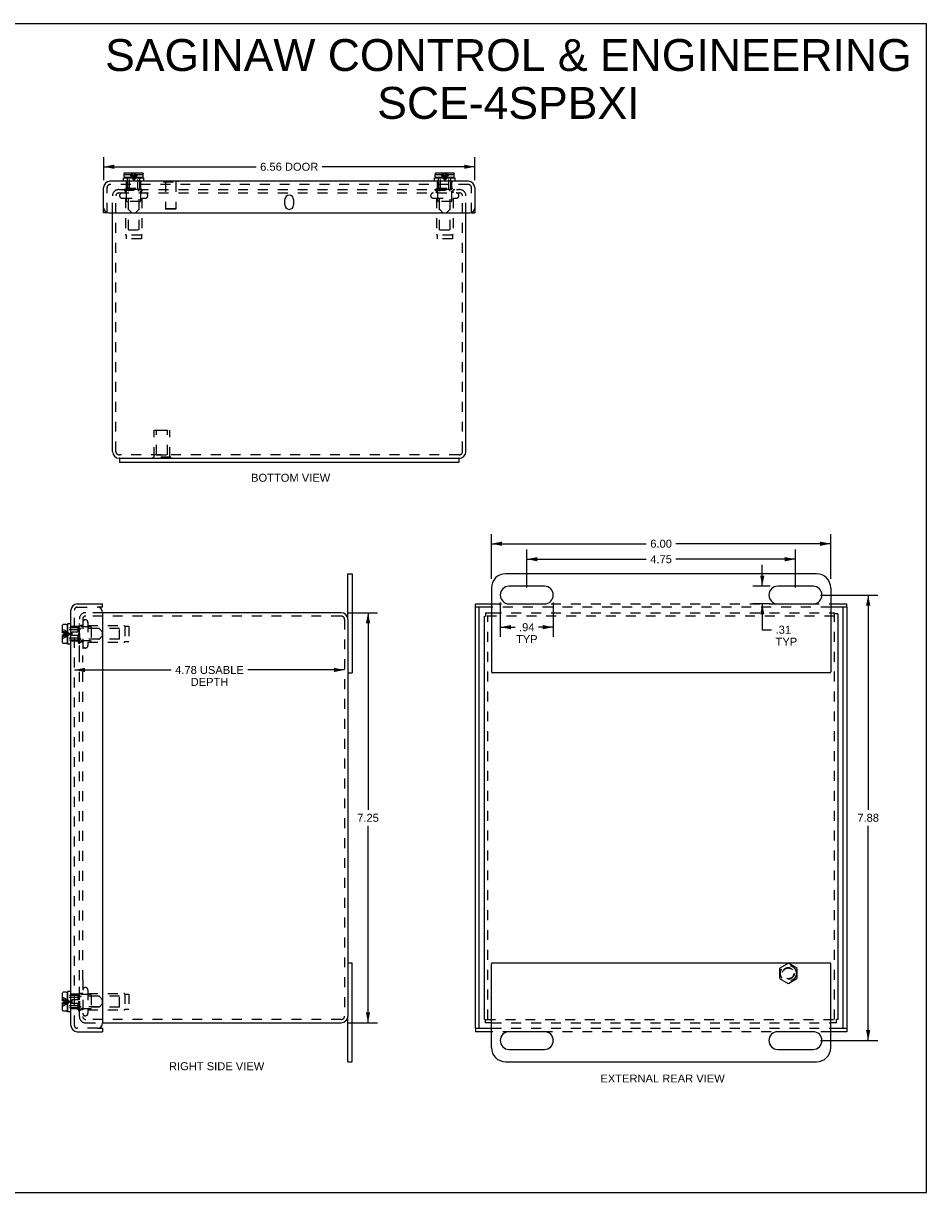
# Model space of a CAD drawing. Header units: inches. Extents: x 0 to 31.9, y 0 to 20.7.
# Tile 3 of 3: x 16 to 31.9, y 0 to 20.7. Entities that reach past the tile are written whole.
import ezdxf

# ---------------------------------------------------------------- set-up
doc = ezdxf.new("R2010")
doc.units = ezdxf.units.IN
doc.header["$LTSCALE"] = 1.75673
doc.header["$MEASUREMENT"] = 0
doc.linetypes.add('HIDDEN', pattern=[0.2, 0.1, -0.1])
doc.layers.get('0').update_dxf_attribs({"linetype": 'CONTINUOUS'})
for name, color, linetype in [('DEFAULT_2', 8, 'HIDDEN'), ('DIMENSIONS', 7, 'CONTINUOUS'), ('DOOR_ASSEMBLY', 7, 'CONTINUOUS')]:
    doc.layers.add(name, color=color, linetype=linetype)
doc.styles.get("Standard").update_dxf_attribs({"font": 'arial.ttf'})
doc.dimstyles.new('DIMSTYLE_2', dxfattribs={"dimtxt": 0.140914, "dimasz": 0.187886, "dimexe": 0.09, "dimexo": 0.07, "dimgap": 0.0375, "dimtad": 0, "dimtih": 1, "dimtoh": 1, "dimzin": 4, "dimdsep": 46, "dimtxsty": 'Standard', "dimblk": '_FILLED', "dimblk1": '_FILLED', "dimblk2": '_FILLED', "dimcen": 0.09, "dimadec": 3, "dimazin": 1, "dimtfac": 1, "dimtdec": 3, "dimtofl": 0, "dimtmove": 0, "dimatfit": 3, "dimldrblk": '_FILLED', "dimfxl": 0, "dimtolj": 1, "dimtzin": 4, "dimarcsym": 0})

# ---------------------------------------------------------------- blocks, each defined once
blk = doc.blocks.new('_FILLED')
at = {"color": 0, "linetype": 'ByBlock'}
blk.add_solid([(0, 0), (-1, 0.2), (-1, -0.2)], dxfattribs=at)
blk = doc.blocks.new('*D3')
at = {"layer": 'DIMENSIONS', "color": 2, "linetype": 'Continuous'}
for p, q in [((17.39, 17.897), (17.39, 18.302)), ((23.952, 17.897), (23.952, 18.302)), ((17.39, 18.133), (20.087, 18.133)), ((23.952, 18.133), (21.255, 18.133))]:
    blk.add_line(p, q, dxfattribs=at)
at = {"layer": 'DIMENSIONS', "color": 2, "linetype": 'Continuous', "xscale": 0.1878855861, "yscale": 0.1878855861, "zscale": 0.1878855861, "rotation": 180}
blk.add_blockref('_FILLED', (17.39, 18.133), dxfattribs=at)
at = {"layer": 'DIMENSIONS', "color": 2, "linetype": 'Continuous', "xscale": 0.1878855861, "yscale": 0.1878855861, "zscale": 0.1878855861}
blk.add_blockref('_FILLED', (23.952, 18.133), dxfattribs=at)
at = {"layer": 'DIMENSIONS', "color": 2, "linetype": 'Continuous', "insert": (20.671, 18.204), "char_height": 0.1409, "width": 1.02726, "attachment_point": 2, "line_spacing_factor": 0.9}
blk.add_mtext('6.56 DOOR', dxfattribs=at)
blk = doc.blocks.new('*D4')
at = {"layer": 'DIMENSIONS', "color": 2, "linetype": 'Continuous'}
for p, q in [((24.246, 10.851), (24.246, 11.639)), ((30.246, 10.851), (30.246, 11.639)), ((24.246, 11.47), (26.984, 11.47)), ((30.246, 11.47), (27.508, 11.47))]:
    blk.add_line(p, q, dxfattribs=at)
at = {"layer": 'DIMENSIONS', "color": 2, "linetype": 'Continuous', "xscale": 0.1878855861, "yscale": 0.1878855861, "zscale": 0.1878855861, "rotation": 180}
blk.add_blockref('_FILLED', (24.246, 11.47), dxfattribs=at)
at = {"layer": 'DIMENSIONS', "color": 2, "linetype": 'Continuous', "xscale": 0.1878855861, "yscale": 0.1878855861, "zscale": 0.1878855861}
blk.add_blockref('_FILLED', (30.246, 11.47), dxfattribs=at)
at = {"layer": 'DIMENSIONS', "color": 2, "linetype": 'Continuous', "insert": (27.246, 11.541), "char_height": 0.1409, "width": 0.38293, "attachment_point": 2, "line_spacing_factor": 0.9}
blk.add_mtext('6.00', dxfattribs=at)
blk = doc.blocks.new('*D5')
at = {"layer": 'DIMENSIONS', "color": 2, "linetype": 'Continuous'}
for p, q in [((24.402, 10.432), (24.402, 9.826)), ((25.34, 10.432), (25.34, 9.826)), ((24.402, 9.995), (24.664, 9.995)), ((25.34, 9.995), (25.078, 9.995))]:
    blk.add_line(p, q, dxfattribs=at)
at = {"layer": 'DIMENSIONS', "color": 2, "linetype": 'Continuous', "xscale": 0.1878855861, "yscale": 0.1878855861, "zscale": 0.1878855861, "rotation": 180}
blk.add_blockref('_FILLED', (24.402, 9.995), dxfattribs=at)
at = {"layer": 'DIMENSIONS', "color": 2, "linetype": 'Continuous', "xscale": 0.1878855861, "yscale": 0.1878855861, "zscale": 0.1878855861}
blk.add_blockref('_FILLED', (25.34, 9.995), dxfattribs=at)
at = {"layer": 'DIMENSIONS', "color": 2, "linetype": 'Continuous', "insert": (24.871, 10.065), "char_height": 0.1409, "width": 0.38188, "attachment_point": 2, "line_spacing_factor": 0.9}
blk.add_mtext('.94\\PTYP', dxfattribs=at)
blk = doc.blocks.new('*D6')
at = {"layer": 'DIMENSIONS', "color": 2, "linetype": 'Continuous'}
for p, q in [((29.035, 10.719), (29.035, 11.095)), ((29.177, 10.719), (28.866, 10.719)), ((29.177, 10.407), (28.866, 10.407)), ((29.035, 10.407), (29.035, 9.949)), ((29.035, 9.949), (29.199, 9.949))]:
    blk.add_line(p, q, dxfattribs=at)
at = {"layer": 'DIMENSIONS', "color": 2, "linetype": 'Continuous', "xscale": 0.1878855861, "yscale": 0.1878855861, "zscale": 0.1878855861}
for p, rotation in [((29.035, 10.719), 270), ((29.035, 10.407), 90)]:
    blk.add_blockref('_FILLED', p, dxfattribs=dict(at, rotation=rotation))
at = {"layer": 'DIMENSIONS', "color": 2, "linetype": 'Continuous', "insert": (29.27, 10.02), "char_height": 0.1409, "width": 0.38188, "attachment_point": 1, "line_spacing_factor": 0.9}
blk.add_mtext('.31\\PTYP', dxfattribs=at)
blk = doc.blocks.new('*D7')
at = {"layer": 'DIMENSIONS', "color": 2, "linetype": 'Continuous'}
for p, q in [((21.721, 10.251), (22.234, 10.251)), ((22.064, 10.251), (22.064, 6.767)), ((22.064, 3.001), (22.064, 6.485)), ((21.721, 3.001), (22.234, 3.001))]:
    blk.add_line(p, q, dxfattribs=at)
at = {"layer": 'DIMENSIONS', "color": 2, "linetype": 'Continuous', "xscale": 0.1878855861, "yscale": 0.1878855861, "zscale": 0.1878855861}
for p, rotation in [((22.064, 10.251), 90), ((22.064, 3.001), 270)]:
    blk.add_blockref('_FILLED', p, dxfattribs=dict(at, rotation=rotation))
at = {"layer": 'DIMENSIONS', "color": 2, "linetype": 'Continuous', "insert": (22.064, 6.696), "char_height": 0.1409, "width": 0.38293, "attachment_point": 2, "line_spacing_factor": 0.9}
blk.add_mtext('7.25', dxfattribs=at)
blk = doc.blocks.new('*D9')
at = {"layer": 'DIMENSIONS', "color": 2, "linetype": 'Continuous'}
for p, q in [((16.872, 9.239), (18.584, 9.239)), ((21.65, 9.239), (19.937, 9.239))]:
    blk.add_line(p, q, dxfattribs=at)
at = {"layer": 'DIMENSIONS', "color": 2, "linetype": 'Continuous', "xscale": 0.1878855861, "yscale": 0.1878855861, "zscale": 0.1878855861, "rotation": 180}
blk.add_blockref('_FILLED', (16.872, 9.239), dxfattribs=at)
at = {"layer": 'DIMENSIONS', "color": 2, "linetype": 'Continuous', "xscale": 0.1878855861, "yscale": 0.1878855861, "zscale": 0.1878855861}
blk.add_blockref('_FILLED', (21.65, 9.239), dxfattribs=at)
at = {"layer": 'DIMENSIONS', "color": 2, "linetype": 'Continuous', "insert": (19.261, 9.309), "char_height": 0.14091, "width": 1.2127, "attachment_point": 2, "line_spacing_factor": 0.9}
blk.add_mtext('4.78 USABLE\\PDEPTH', dxfattribs=at)
blk = doc.blocks.new('*D11')
at = {"layer": 'DIMENSIONS', "color": 2, "linetype": 'Continuous'}
for p, q in [((30.065, 10.563), (31.076, 10.563)), ((30.907, 10.563), (30.907, 6.767)), ((30.907, 2.688), (30.907, 6.485)), ((30.065, 2.688), (31.076, 2.688))]:
    blk.add_line(p, q, dxfattribs=at)
at = {"layer": 'DIMENSIONS', "color": 2, "linetype": 'Continuous', "xscale": 0.1878855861, "yscale": 0.1878855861, "zscale": 0.1878855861}
for p, rotation in [((30.907, 10.563), 90), ((30.907, 2.688), 270)]:
    blk.add_blockref('_FILLED', p, dxfattribs=dict(at, rotation=rotation))
at = {"layer": 'DIMENSIONS', "color": 2, "linetype": 'Continuous', "insert": (30.907, 6.696), "char_height": 0.1409, "width": 0.38293, "attachment_point": 2, "line_spacing_factor": 0.9}
blk.add_mtext('7.88', dxfattribs=at)
blk = doc.blocks.new('*D12')
at = {"layer": 'DIMENSIONS', "color": 2, "linetype": 'Continuous'}
for p, q in [((24.871, 10.695), (24.871, 11.366)), ((24.871, 11.196), (26.984, 11.196)), ((29.621, 11.196), (27.508, 11.196)), ((29.621, 10.695), (29.621, 11.366))]:
    blk.add_line(p, q, dxfattribs=at)
at = {"layer": 'DIMENSIONS', "color": 2, "linetype": 'Continuous', "xscale": 0.1878855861, "yscale": 0.1878855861, "zscale": 0.1878855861, "rotation": 180}
blk.add_blockref('_FILLED', (24.871, 11.196), dxfattribs=at)
at = {"layer": 'DIMENSIONS', "color": 2, "linetype": 'Continuous', "xscale": 0.1878855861, "yscale": 0.1878855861, "zscale": 0.1878855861}
blk.add_blockref('_FILLED', (29.621, 11.196), dxfattribs=at)
at = {"layer": 'DIMENSIONS', "color": 2, "linetype": 'Continuous', "insert": (27.246, 11.267), "char_height": 0.1409, "width": 0.38293, "attachment_point": 2, "line_spacing_factor": 0.9}
blk.add_mtext('4.75', dxfattribs=at)

msp = doc.modelspace()

# ---------------------------------------------------------------- linework, layer by layer
at = {"color": 7, "linetype": 'Continuous'}
for p, q in [((0, 20.6674), (31.9405, 20.6674)), ((31.9405, 0), (31.9405, 20.6674)), ((17.671, 12.9798), (17.671, 12.9048)), ((17.671, 12.9798), (23.671, 12.9798)), ((23.671, 12.9798), (23.671, 12.9048)), ((21.7097, 10.1307), (21.7097, 10.9382)), ((21.7097, 10.9382), (21.7847, 10.9382)), ((24.1209, 10.1907), (24.1429, 10.1907)), ((24.1429, 10.2507), (24.1429, 10.1907)), ((30.3109, 10.2507), (30.3109, 10.2287)), ((30.3709, 10.2287), (30.3109, 10.2287)), ((21.7097, 9.1882), (21.7847, 9.1882)), ((21.7097, 4.0632), (21.7847, 4.0632)), ((21.7097, 2.3132), (21.7097, 3.1207)), ((24.1209, 3.0607), (24.1429, 3.0607)), ((24.1429, 3.0007), (24.1429, 3.0607)), ((30.3709, 3.0607), (30.3489, 3.0607)), ((30.3489, 3.0007), (30.3489, 3.0607)), ((21.7097, 2.3132), (21.7847, 2.3132)), ((0, 0), (31.9405, 0))]:
    msp.add_line(p, q, dxfattribs=at)
at = {"color": 3, "linetype": 'Continuous'}
for p, q in [((17.546, 13.0998), (17.546, 17.3178)), ((23.796, 13.0998), (23.796, 17.3178)), ((17.671, 12.9798), (17.666, 12.9798)), ((23.671, 12.9048), (17.671, 12.9048)), ((23.676, 12.9798), (23.671, 12.9798)), ((21.7847, 10.9382), (21.7847, 9.1882)), ((29.9959, 10.9382), (24.4959, 10.9382)), ((24.2459, 10.6882), (24.2459, 9.2082)), ((25.1834, 10.7195), (24.5584, 10.7195)), ((29.9334, 10.7195), (29.3084, 10.7195)), ((30.2459, 10.6882), (30.2459, 9.2082)), ((24.5584, 10.407), (25.1834, 10.407)), ((29.3084, 10.407), (29.9334, 10.407)), ((21.5897, 10.2507), (17.3717, 10.2507)), ((21.7097, 10.1307), (21.7097, 3.1207)), ((24.1209, 3.0607), (24.1209, 10.1907)), ((24.1429, 10.2507), (24.2459, 10.2507)), ((30.2459, 10.2507), (30.3109, 10.2507)), ((30.3709, 10.2287), (30.3709, 3.0607)), ((30.2259, 9.1882), (24.2659, 9.1882)), ((21.7847, 2.3132), (21.7847, 4.0632)), ((24.2459, 2.5632), (24.2459, 4.0432)), ((24.2659, 4.0632), (30.2259, 4.0632)), ((30.2459, 2.5632), (30.2459, 4.0432)), ((17.3717, 3.0007), (21.5897, 3.0007)), ((24.2459, 3.0007), (24.1429, 3.0007)), ((30.3489, 3.0007), (30.2459, 3.0007)), ((25.1834, 2.8445), (24.5584, 2.8445)), ((29.9334, 2.8445), (29.3084, 2.8445)), ((24.5584, 2.532), (25.1834, 2.532)), ((29.3084, 2.532), (29.9334, 2.532)), ((24.4959, 2.3132), (29.9959, 2.3132))]:
    msp.add_line(p, q, dxfattribs=at)
for centre, radius, start, end in [((17.666, 13.0998), 0.12, 180, 270), ((23.676, 13.0998), 0.12, 270, 360), ((24.4959, 10.6882), 0.25, 90, 180), ((29.9959, 10.6882), 0.25, 0, 90), ((24.5584, 10.5632), 0.1562, 90, 270), ((25.1834, 10.5632), 0.1562, 270, 90), ((29.3084, 10.5632), 0.1562, 90, 270), ((29.9334, 10.5632), 0.1562, 270, 90), ((21.5897, 10.1307), 0.12, 0, 90), ((24.2659, 9.2082), 0.02, 180, 270), ((30.2259, 9.2082), 0.02, 270, 360), ((24.2659, 4.0432), 0.02, 90, 180), ((30.2259, 4.0432), 0.02, 0, 90), ((21.5897, 3.1207), 0.12, 270, 360), ((24.5584, 2.6882), 0.1562, 90, 270), ((25.1834, 2.6882), 0.1562, 270, 90), ((29.3084, 2.6882), 0.1562, 90, 270), ((29.9334, 2.6882), 0.1562, 270, 90), ((24.4959, 2.5632), 0.25, 180, 270), ((29.9959, 2.5632), 0.25, 270, 360)]:
    msp.add_arc(centre, radius, start, end, dxfattribs=at)
at = {"layer": 'DEFAULT_2', "color": 8, "linetype": 'HIDDEN'}
for p, q in [((17.546, 17.3178), (17.546, 17.6148)), ((17.606, 13.0998), (17.606, 17.6148)), ((17.658, 17.7298), (23.684, 17.7298)), ((17.658, 17.6698), (23.684, 17.6698)), ((17.7172, 17.5773), (18.1247, 17.5773)), ((17.751, 17.7218), (17.751, 17.7398)), ((17.751, 17.7398), (18.091, 17.7398)), ((17.751, 17.7218), (18.091, 17.7218)), ((17.775, 17.6698), (17.775, 17.7118)), ((17.775, 17.5773), (17.775, 16.9442)), ((17.796, 17.5298), (17.796, 17.7398)), ((18.046, 17.5298), (18.046, 17.7398)), ((18.067, 17.6698), (18.067, 17.7118)), ((18.067, 17.5773), (18.067, 16.9442)), ((18.091, 17.7218), (18.091, 17.7398)), ((23.2172, 17.5773), (23.6247, 17.5773)), ((23.251, 17.7398), (23.591, 17.7398)), ((23.251, 17.7218), (23.251, 17.7398)), ((23.251, 17.7218), (23.591, 17.7218)), ((23.275, 17.6698), (23.275, 17.7118)), ((23.275, 17.5773), (23.275, 16.9442)), ((23.296, 17.5298), (23.296, 17.7398)), ((23.546, 17.5298), (23.546, 17.7398)), ((23.567, 17.6698), (23.567, 17.7118)), ((23.567, 17.5773), (23.567, 16.9442)), ((23.591, 17.7218), (23.591, 17.7398)), ((23.736, 13.0998), (23.736, 17.6148)), ((23.796, 17.3178), (23.796, 17.6148)), ((18.036, 17.5198), (17.806, 17.5198)), ((17.826, 17.0198), (17.826, 17.5198)), ((18.016, 17.0198), (18.016, 17.5198)), ((23.536, 17.5198), (23.306, 17.5198)), ((23.326, 17.0198), (23.326, 17.5198)), ((23.516, 17.0198), (23.516, 17.5198)), ((17.826, 17.0198), (18.016, 17.0198)), ((23.326, 17.0198), (23.516, 17.0198)), ((17.786, 16.9263), (17.786, 16.8573)), ((18.056, 16.9263), (17.786, 16.9263)), ((18.056, 16.8573), (17.786, 16.8573)), ((18.056, 16.9263), (18.056, 16.8573)), ((23.556, 16.9263), (23.286, 16.9263)), ((23.286, 16.9263), (23.286, 16.8573)), ((23.556, 16.8573), (23.286, 16.8573)), ((23.556, 16.9263), (23.556, 16.8573)), ((18.281, 13.0004), (18.281, 13.4794)), ((18.281, 13.4794), (18.561, 13.4794)), ((18.326, 13.4694), (18.316, 13.4794)), ((18.326, 13.0419), (18.326, 13.4694)), ((18.516, 13.4694), (18.326, 13.4694)), ((18.516, 13.4694), (18.526, 13.4794)), ((18.516, 13.0419), (18.516, 13.4694)), ((18.561, 13.0004), (18.561, 13.4794)), ((23.676, 13.0398), (17.666, 13.0398)), ((18.326, 13.0419), (18.516, 13.0419)), ((18.577, 13.0004), (18.265, 13.0004)), ((18.265, 12.9794), (18.265, 13.0004)), ((18.577, 12.9794), (18.265, 12.9794)), ((18.421, 12.9794), (18.421, 13.0004)), ((18.577, 12.9794), (18.577, 13.0004)), ((16.9597, 9.4946), (16.9597, 10.1387)), ((17.0197, 10.1387), (17.0197, 9.4946)), ((17.3717, 10.2507), (17.0717, 10.2507)), ((17.0747, 10.1907), (17.0717, 10.1907)), ((21.5897, 10.1907), (17.0747, 10.1907)), ((21.6497, 10.1307), (21.6497, 3.1207)), ((30.3109, 10.1907), (24.1429, 10.1907)), ((24.1809, 3.0607), (24.1809, 10.1907)), ((24.2459, 10.2507), (30.2459, 10.2507)), ((30.3109, 3.0607), (30.3109, 10.2287)), ((16.9497, 9.7057), (16.9497, 10.0457)), ((16.9677, 10.0457), (16.9497, 10.0457)), ((17.1597, 10.0007), (16.9497, 10.0007)), ((16.9677, 9.7057), (16.9677, 10.0457)), ((17.0197, 10.0217), (16.9777, 10.0217)), ((17.1122, 10.0795), (17.1122, 9.672)), ((17.1122, 10.0217), (17.7453, 10.0217)), ((17.1697, 9.9907), (17.1697, 9.7607)), ((17.6697, 9.9707), (17.1697, 9.9707)), ((17.6697, 9.7807), (17.6697, 9.9707)), ((17.7632, 10.0107), (17.7632, 9.7407)), ((17.7632, 10.0107), (17.8322, 10.0107)), ((17.8322, 10.0107), (17.8322, 9.7407)), ((17.1597, 9.7507), (16.9497, 9.7507)), ((17.0197, 9.7297), (16.9777, 9.7297)), ((17.1122, 9.7297), (17.7453, 9.7297)), ((17.6697, 9.7807), (17.1697, 9.7807)), ((17.7632, 9.7407), (17.8322, 9.7407)), ((16.9677, 9.7057), (16.9497, 9.7057)), ((16.9597, 3.757), (16.9597, 9.4945)), ((17.0197, 3.757), (17.0197, 9.4945)), ((29.4959, 4.0558), (29.3399, 3.9658)), ((29.3399, 3.9658), (29.3399, 3.7856)), ((29.6519, 3.9658), (29.4959, 4.0558)), ((29.6519, 3.7856), (29.6519, 3.9658)), ((16.9597, 3.1127), (16.9597, 3.7568)), ((17.0197, 3.7568), (17.0197, 3.1127)), ((29.3399, 3.7856), (29.4959, 3.6956)), ((29.4959, 3.6956), (29.6519, 3.7856)), ((16.9677, 3.5457), (16.9497, 3.5457)), ((16.9497, 3.2057), (16.9497, 3.5457)), ((16.9677, 3.2057), (16.9677, 3.5457)), ((17.0197, 3.5217), (16.9777, 3.5217)), ((17.1122, 3.5795), (17.1122, 3.172)), ((17.1122, 3.5217), (17.7453, 3.5217)), ((17.1597, 3.5007), (16.9497, 3.5007)), ((17.1697, 3.4907), (17.1697, 3.2607)), ((17.6697, 3.4707), (17.1697, 3.4707)), ((17.6697, 3.2807), (17.6697, 3.4707)), ((17.7632, 3.5107), (17.8322, 3.5107)), ((17.7632, 3.5107), (17.7632, 3.2407)), ((17.8322, 3.5107), (17.8322, 3.2407)), ((17.1597, 3.2507), (16.9497, 3.2507)), ((16.9677, 3.2057), (16.9497, 3.2057)), ((17.0197, 3.2297), (16.9777, 3.2297)), ((17.1122, 3.2297), (17.7453, 3.2297)), ((17.6697, 3.2807), (17.1697, 3.2807)), ((17.7632, 3.2407), (17.8322, 3.2407)), ((17.0717, 3.0607), (17.0747, 3.0607)), ((17.0717, 3.0007), (17.3717, 3.0007)), ((21.5897, 3.0607), (17.0747, 3.0607)), ((24.1429, 3.0607), (30.3489, 3.0607)), ((24.2459, 3.0007), (30.2459, 3.0007))]:
    msp.add_line(p, q, dxfattribs=at)
for radius in [0.1421, 0.14, 0.105, 0.095]:
    msp.add_circle((29.4959, 3.8757), radius, dxfattribs=at)
for centre, radius, start, end in [((17.658, 17.6178), 0.112, 90, 180), ((17.658, 17.6178), 0.052, 90, 180), ((17.7172, 17.6236), 0.0462, 90, 270), ((17.765, 17.7118), 0.01, 0, 90), ((18.077, 17.7118), 0.01, 90, 180), ((18.1247, 17.6236), 0.0462, 270, 90), ((23.2172, 17.6236), 0.0462, 90, 270), ((23.265, 17.7118), 0.01, 0, 90), ((23.577, 17.7118), 0.01, 90, 180), ((23.6247, 17.6236), 0.0462, 270, 90), ((23.684, 17.6178), 0.112, 0, 90), ((23.684, 17.6178), 0.052, 0, 90), ((17.806, 17.5298), 0.01, 180, 270), ((18.036, 17.5298), 0.01, 270, 360), ((23.306, 17.5298), 0.01, 180, 270), ((23.536, 17.5298), 0.01, 270, 360), ((17.795, 16.9442), 0.02, 180, 243.25632), ((18.047, 16.9442), 0.02, 296.74368, 360), ((23.295, 16.9442), 0.02, 180, 243.25632), ((23.547, 16.9442), 0.02, 296.74368, 360), ((17.666, 13.0998), 0.06, 180, 270), ((23.676, 13.0998), 0.06, 270, 360), ((17.0717, 10.1387), 0.112, 90, 180), ((17.0717, 10.1387), 0.052, 90, 180), ((21.5897, 10.1307), 0.06, 0, 90), ((16.9777, 10.0317), 0.01, 180.00004, 270), ((17.0659, 10.0795), 0.0462, 0, 180), ((17.1597, 9.9907), 0.01, 359.99997, 90), ((17.7453, 10.0017), 0.02, 26.74368, 90), ((16.9777, 9.7197), 0.01, 90, 179.99996), ((17.1597, 9.7607), 0.01, 270, 0.00003), ((17.7453, 9.7497), 0.02, 270, 333.25632), ((17.0659, 9.672), 0.0462, 180, 360), ((16.9777, 3.5317), 0.01, 180.00004, 270), ((17.0659, 3.5795), 0.0462, 0, 180), ((17.7453, 3.5017), 0.02, 26.74368, 90), ((17.1597, 3.4907), 0.01, 359.99997, 90), ((17.0717, 3.1127), 0.112, 180, 270), ((16.9777, 3.2197), 0.01, 90, 179.99996), ((17.0659, 3.172), 0.0462, 180, 360), ((17.0717, 3.1127), 0.052, 180, 270), ((17.1597, 3.2607), 0.01, 270, 0.00003), ((17.7453, 3.2497), 0.02, 270, 333.25632), ((21.5897, 3.1207), 0.06, 270, 360)]:
    msp.add_arc(centre, radius, start, end, dxfattribs=at)
at = {"layer": 'DOOR_ASSEMBLY', "color": 7, "linetype": 'Continuous'}
for p, q in [((17.754, 17.9603), (17.754, 17.9953)), ((17.754, 17.9953), (17.7548, 17.9953)), ((17.7548, 17.9953), (17.7548, 18.0133)), ((17.7699, 18.0283), (18.0721, 18.0283)), ((18.0871, 17.9953), (18.0871, 18.0133)), ((18.0871, 17.9953), (18.088, 17.9953)), ((18.088, 17.9603), (18.088, 17.9953)), ((23.254, 17.9953), (23.2548, 17.9953)), ((23.254, 17.9603), (23.254, 17.9953)), ((23.2548, 17.9953), (23.2548, 18.0133)), ((23.2699, 18.0283), (23.5721, 18.0283)), ((23.5871, 17.9953), (23.5871, 18.0133)), ((23.5871, 17.9953), (23.588, 17.9953)), ((23.588, 17.9603), (23.588, 17.9953)), ((17.74, 17.8778), (17.74, 17.9403)), ((17.74, 17.9403), (18.102, 17.9403)), ((18.073, 17.9453), (17.769, 17.9453)), ((17.848, 17.9403), (17.848, 17.9453)), ((17.994, 17.9403), (17.994, 17.9453)), ((18.102, 17.8778), (18.102, 17.9403)), ((18.4467, 17.8818), (18.4467, 17.8778)), ((18.4467, 17.8818), (18.7027, 17.8818)), ((18.7027, 17.8818), (18.7027, 17.8778)), ((23.24, 17.9403), (23.602, 17.9403)), ((23.24, 17.8778), (23.24, 17.9403)), ((23.573, 17.9453), (23.269, 17.9453)), ((23.348, 17.9403), (23.348, 17.9453)), ((23.494, 17.9403), (23.494, 17.9453)), ((23.602, 17.8778), (23.602, 17.9403)), ((17.4497, 17.3178), (17.3897, 17.3178)), ((23.8922, 17.3178), (23.9522, 17.3178)), ((17.3717, 10.347), (17.2817, 10.347)), ((17.3717, 10.347), (17.3717, 10.407)), ((23.9646, 10.347), (23.9646, 10.407)), ((24.2459, 10.347), (23.9646, 10.347)), ((24.0246, 10.347), (24.0246, 2.9045)), ((30.5271, 10.347), (30.2459, 10.347)), ((30.4671, 2.9045), (30.4671, 10.347)), ((30.5271, 10.347), (30.5271, 10.407)), ((16.6612, 9.8922), (16.6612, 10.0277)), ((16.7292, 10.0427), (16.6762, 10.0427)), ((16.7442, 10.0277), (16.7442, 9.7237)), ((16.7492, 9.9487), (16.7442, 9.9487)), ((16.7492, 10.0567), (16.7492, 9.6947)), ((16.8117, 10.0567), (16.7492, 10.0567)), ((16.6942, 9.8922), (16.6612, 9.8922)), ((16.6612, 9.7237), (16.6612, 9.8592)), ((16.6612, 9.8592), (16.6942, 9.8592)), ((16.6942, 9.8592), (16.6942, 9.8922)), ((16.7492, 9.8027), (16.7442, 9.8027)), ((16.7292, 9.7087), (16.6762, 9.7087)), ((16.8117, 9.6947), (16.7492, 9.6947)), ((16.8077, 3.9015), (16.8077, 4.1575)), ((16.8077, 4.1575), (16.8117, 4.1575)), ((16.8077, 3.9015), (16.8117, 3.9015)), ((16.6612, 3.3922), (16.6612, 3.5277)), ((16.7292, 3.5427), (16.6762, 3.5427)), ((16.7442, 3.5277), (16.7442, 3.2237)), ((16.8117, 3.5567), (16.7492, 3.5567)), ((16.7492, 3.5567), (16.7492, 3.1947)), ((16.6942, 3.3922), (16.6612, 3.3922)), ((16.6612, 3.3592), (16.6942, 3.3592)), ((16.6612, 3.2237), (16.6612, 3.3592)), ((16.6942, 3.3592), (16.6942, 3.3922)), ((16.7492, 3.4487), (16.7442, 3.4487)), ((16.7292, 3.2087), (16.6762, 3.2087)), ((16.7492, 3.3027), (16.7442, 3.3027)), ((16.8117, 3.1947), (16.7492, 3.1947)), ((17.2817, 2.9045), (17.3717, 2.9045)), ((17.3717, 2.9045), (17.3717, 2.8445)), ((23.9646, 2.9045), (24.2459, 2.9045)), ((23.9646, 2.9045), (23.9646, 2.8445)), ((30.2459, 2.9045), (30.5271, 2.9045)), ((30.5271, 2.9045), (30.5271, 2.8445))]:
    msp.add_line(p, q, dxfattribs=at)
at = {"layer": 'DOOR_ASSEMBLY', "color": 8, "linetype": 'HIDDEN'}
for p, q in [((17.7548, 17.9953), (17.8884, 17.9953)), ((17.7566, 18.0204), (17.7566, 18.0204)), ((17.7573, 18.0217), (17.7573, 18.0217)), ((17.7582, 18.0229), (17.7582, 18.0229)), ((17.7592, 18.024), (17.7592, 18.0239)), ((17.7603, 18.0249), (17.7603, 18.0249)), ((17.7615, 18.0258), (17.7615, 18.0258)), ((17.7628, 18.0266), (17.7628, 18.0266)), ((17.7684, 18.0283), (17.7669, 18.028)), ((17.9559, 18.0005), (17.9535, 17.9953)), ((17.9535, 17.9953), (18.0871, 17.9953)), ((18.0792, 18.0266), (18.0792, 18.0266)), ((18.0804, 18.0258), (18.0804, 18.0258)), ((18.0816, 18.0249), (18.0816, 18.0249)), ((18.0827, 18.0239), (18.0827, 18.024)), ((18.0837, 18.0229), (18.0837, 18.0229)), ((18.0846, 18.0217), (18.0846, 18.0217)), ((18.0854, 18.0204), (18.0854, 18.0204)), ((18.0871, 18.0148), (18.0869, 18.0163)), ((23.2548, 17.9953), (23.3884, 17.9953)), ((23.2566, 18.0204), (23.2566, 18.0204)), ((23.2573, 18.0217), (23.2573, 18.0217)), ((23.2582, 18.0229), (23.2582, 18.0229)), ((23.2592, 18.024), (23.2592, 18.0239)), ((23.2603, 18.0249), (23.2603, 18.0249)), ((23.2615, 18.0258), (23.2615, 18.0258)), ((23.2628, 18.0266), (23.2628, 18.0266)), ((23.2684, 18.0283), (23.2669, 18.028)), ((23.4559, 18.0005), (23.4535, 17.9953)), ((23.4535, 17.9953), (23.5871, 17.9953)), ((23.5735, 18.0283), (23.5735, 18.0283)), ((23.5792, 18.0266), (23.5792, 18.0266)), ((23.5804, 18.0258), (23.5804, 18.0258)), ((23.5816, 18.0249), (23.5816, 18.0249)), ((23.5827, 18.0239), (23.5827, 18.024)), ((23.5837, 18.0229), (23.5837, 18.0229)), ((23.5846, 18.0217), (23.5846, 18.0217)), ((23.5854, 18.0204), (23.5854, 18.0204)), ((23.5871, 18.0148), (23.5869, 18.0163)), ((23.8402, 17.8178), (17.5017, 17.8178)), ((17.791, 17.8603), (17.791, 17.8778)), ((17.791, 17.8603), (17.8151, 17.8603)), ((17.7945, 17.7528), (17.7945, 17.8603)), ((17.811, 17.8603), (17.811, 17.9403)), ((17.8151, 17.7303), (17.8151, 17.8603)), ((17.848, 17.7325), (17.848, 17.9403)), ((17.8754, 17.9598), (17.8859, 17.9424)), ((17.9666, 17.9598), (17.9561, 17.9424)), ((17.994, 17.7325), (17.994, 17.9403)), ((18.0268, 17.7303), (18.0268, 17.8603)), ((18.0268, 17.8603), (18.051, 17.8603)), ((18.031, 17.8603), (18.031, 17.9403)), ((18.0475, 17.7528), (18.0475, 17.8603)), ((18.051, 17.8603), (18.051, 17.8778)), ((18.4467, 17.8778), (18.4467, 17.8638)), ((18.4467, 17.8638), (18.7027, 17.8638)), ((18.4807, 17.8638), (18.4807, 17.3918)), ((18.6687, 17.8638), (18.6687, 17.3918)), ((18.7027, 17.8778), (18.7027, 17.8638)), ((23.291, 17.8603), (23.291, 17.8778)), ((23.291, 17.8603), (23.3151, 17.8603)), ((23.2945, 17.7528), (23.2945, 17.8603)), ((23.311, 17.8603), (23.311, 17.9403)), ((23.3151, 17.7303), (23.3151, 17.8603)), ((23.348, 17.7325), (23.348, 17.9403)), ((23.3754, 17.9598), (23.3859, 17.9424)), ((23.4666, 17.9598), (23.4561, 17.9424)), ((23.494, 17.7325), (23.494, 17.9403)), ((23.5268, 17.8603), (23.551, 17.8603)), ((23.5268, 17.7303), (23.5268, 17.8603)), ((23.531, 17.8603), (23.531, 17.9403)), ((23.5475, 17.7528), (23.5475, 17.8603)), ((23.551, 17.8603), (23.551, 17.8778)), ((17.4497, 17.3178), (17.4497, 17.7658)), ((17.7811, 17.7528), (17.7891, 17.7451)), ((17.7811, 17.7528), (18.0608, 17.7528)), ((17.7891, 17.7451), (17.7968, 17.7376)), ((17.7968, 17.7376), (17.8043, 17.7303)), ((18.0377, 17.7303), (17.8043, 17.7303)), ((17.827, 17.3855), (17.827, 17.6991)), ((17.8436, 17.7219), (17.8314, 17.7097)), ((17.9984, 17.7219), (18.0106, 17.7097)), ((18.015, 17.3855), (18.015, 17.6991)), ((18.0451, 17.7376), (18.0377, 17.7303)), ((18.0451, 17.7376), (18.0528, 17.7451)), ((18.0528, 17.7451), (18.0608, 17.7528)), ((23.2811, 17.7528), (23.5608, 17.7528)), ((23.2891, 17.7451), (23.2811, 17.7528)), ((23.2891, 17.7451), (23.2968, 17.7376)), ((23.2968, 17.7376), (23.3043, 17.7303)), ((23.5377, 17.7303), (23.3043, 17.7303)), ((23.327, 17.3855), (23.327, 17.6991)), ((23.3436, 17.7219), (23.3314, 17.7097)), ((23.4984, 17.7219), (23.5106, 17.7097)), ((23.515, 17.3855), (23.515, 17.6991)), ((23.5377, 17.7303), (23.5451, 17.7376)), ((23.5451, 17.7376), (23.5528, 17.7451)), ((23.5528, 17.7451), (23.5608, 17.7528)), ((23.8922, 17.3178), (23.8922, 17.7658)), ((17.888, 17.3183), (17.8314, 17.3749)), ((17.954, 17.3183), (18.0106, 17.3749)), ((18.4907, 17.3818), (18.4807, 17.3918)), ((18.6687, 17.3918), (18.4807, 17.3918)), ((18.6587, 17.3818), (18.4907, 17.3818)), ((18.6587, 17.3818), (18.6687, 17.3918)), ((23.388, 17.3183), (23.3314, 17.3749)), ((23.454, 17.3183), (23.5106, 17.3749)), ((17.888, 17.3183), (17.954, 17.3183)), ((23.388, 17.3183), (23.454, 17.3183)), ((16.9237, 10.347), (17.2817, 10.347)), ((24.2459, 10.407), (30.2459, 10.407)), ((30.2459, 10.347), (24.2459, 10.347)), ((16.8717, 2.9565), (16.8717, 10.295)), ((16.9592, 9.9857), (16.7492, 9.9857)), ((16.957, 9.9487), (16.7492, 9.9487)), ((16.9367, 10.0057), (16.8117, 10.0057)), ((16.9367, 9.9057), (16.9367, 10.0187)), ((16.9592, 9.9962), (16.9367, 10.0187)), ((16.9592, 9.9962), (16.9592, 9.9057)), ((16.9676, 9.9531), (16.9798, 9.9653)), ((17.304, 9.9697), (16.9904, 9.9697)), ((17.3712, 9.9087), (17.3146, 9.9653)), ((16.7297, 9.8851), (16.7472, 9.8829)), ((16.7297, 9.8663), (16.7472, 9.8685)), ((16.957, 9.8027), (16.7492, 9.8027)), ((16.9592, 9.7657), (16.7492, 9.7657)), ((16.9367, 9.7457), (16.8117, 9.7457)), ((16.8292, 9.9057), (16.8292, 9.8457)), ((16.9592, 9.9057), (16.8292, 9.9057)), ((16.9592, 9.8457), (16.8292, 9.8457)), ((16.9367, 9.7327), (16.9367, 9.8457)), ((16.9592, 9.7552), (16.9367, 9.7327)), ((16.9592, 9.8457), (16.9592, 9.7552)), ((16.9676, 9.7983), (16.9798, 9.7861)), ((17.304, 9.7817), (16.9904, 9.7817)), ((17.3712, 9.8427), (17.3146, 9.7861)), ((17.3712, 9.8427), (17.3712, 9.9087)), ((16.9592, 3.4962), (16.9367, 3.5187)), ((16.9367, 3.4057), (16.9367, 3.5187)), ((16.7297, 3.3851), (16.7472, 3.3829)), ((16.7297, 3.3663), (16.7472, 3.3685)), ((16.9592, 3.4857), (16.7492, 3.4857)), ((16.957, 3.4487), (16.7492, 3.4487)), ((16.9367, 3.5057), (16.8117, 3.5057)), ((16.9592, 3.4057), (16.8292, 3.4057)), ((16.8292, 3.4057), (16.8292, 3.3457)), ((16.9592, 3.3457), (16.8292, 3.3457)), ((16.9367, 3.2327), (16.9367, 3.3457)), ((16.9592, 3.4962), (16.9592, 3.4057)), ((16.9592, 3.3457), (16.9592, 3.2552)), ((16.9676, 3.4531), (16.9798, 3.4653)), ((17.304, 3.4697), (16.9904, 3.4697)), ((17.3712, 3.4087), (17.3146, 3.4653)), ((17.3712, 3.3427), (17.3146, 3.2861)), ((17.3712, 3.3427), (17.3712, 3.4087)), ((16.957, 3.3027), (16.7492, 3.3027)), ((16.9592, 3.2657), (16.7492, 3.2657)), ((16.9367, 3.2457), (16.8117, 3.2457)), ((16.9592, 3.2552), (16.9367, 3.2327)), ((16.9676, 3.2983), (16.9798, 3.2861)), ((17.304, 3.2817), (16.9904, 3.2817)), ((17.2817, 2.9045), (16.9237, 2.9045)), ((24.2459, 2.9045), (30.2459, 2.9045)), ((30.2459, 2.8445), (24.2459, 2.8445))]:
    msp.add_line(p, q, dxfattribs=at)
at = {"layer": 'DOOR_ASSEMBLY', "color": 3, "linetype": 'Continuous'}
for p, q in [((23.8402, 17.8778), (17.5017, 17.8778)), ((17.3897, 17.3178), (17.3897, 17.7658)), ((23.9522, 17.7658), (23.9522, 17.3178)), ((20.5928, 17.4585), (20.5928, 17.5522)), ((20.7491, 17.5522), (20.7491, 17.4585)), ((17.4797, 17.3178), (23.8622, 17.3178)), ((16.9237, 10.407), (17.3717, 10.407)), ((23.9646, 10.407), (24.2459, 10.407)), ((23.9646, 2.9045), (23.9646, 10.347)), ((30.2459, 10.407), (30.5271, 10.407)), ((30.5271, 10.347), (30.5271, 2.9045)), ((16.8117, 2.9565), (16.8117, 10.295)), ((17.3717, 10.257), (17.3717, 2.9945)), ((16.9237, 2.8445), (17.3717, 2.8445)), ((24.2459, 2.8445), (23.9646, 2.8445)), ((30.5271, 2.8445), (30.2459, 2.8445))]:
    msp.add_line(p, q, dxfattribs=at)
at = {"layer": 'DOOR_ASSEMBLY', "color": 7, "linetype": 'Continuous'}
for points in [[(17.7548, 18.0133), (17.7549, 18.0148), (17.7551, 18.0163), (17.7554, 18.0177), (17.7559, 18.0191), (17.7566, 18.0204), (17.7573, 18.0217), (17.7582, 18.0229), (17.7592, 18.0239), (17.7603, 18.0249), (17.7615, 18.0258), (17.7628, 18.0266), (17.7641, 18.0272), (17.7655, 18.0277), (17.7669, 18.028), (17.7684, 18.0283), (17.7699, 18.0283)], [(18.0721, 18.0283), (18.0735, 18.0283), (18.075, 18.028), (18.0764, 18.0277), (18.0778, 18.0272), (18.0792, 18.0266), (18.0804, 18.0258), (18.0816, 18.0249), (18.0827, 18.024), (18.0837, 18.0229), (18.0846, 18.0217), (18.0854, 18.0204), (18.086, 18.0191), (18.0865, 18.0177), (18.0869, 18.0163), (18.0871, 18.0148), (18.0871, 18.0133)], [(23.2548, 18.0133), (23.2549, 18.0148), (23.2551, 18.0163), (23.2554, 18.0177), (23.2559, 18.0191), (23.2566, 18.0204), (23.2573, 18.0217), (23.2582, 18.0229), (23.2592, 18.0239), (23.2603, 18.0249), (23.2615, 18.0258), (23.2628, 18.0266), (23.2641, 18.0272), (23.2655, 18.0277), (23.2669, 18.028), (23.2684, 18.0283), (23.2699, 18.0283)], [(23.5721, 18.0283), (23.5735, 18.0283), (23.575, 18.028), (23.5764, 18.0277), (23.5778, 18.0272), (23.5792, 18.0266), (23.5804, 18.0258), (23.5816, 18.0249), (23.5827, 18.024), (23.5837, 18.0229), (23.5846, 18.0217), (23.5854, 18.0204), (23.586, 18.0191), (23.5865, 18.0177), (23.5869, 18.0163), (23.5871, 18.0148), (23.5871, 18.0133)]]:
    msp.add_lwpolyline(points, dxfattribs=at)
at = {"layer": 'DOOR_ASSEMBLY', "color": 8, "linetype": 'HIDDEN'}
for points in [[(17.8562, 17.9953), (17.8655, 17.9775), (17.8754, 17.9598)], [(17.8884, 17.9953), (17.886, 18.0005), (17.8836, 18.0058), (17.8812, 18.0112), (17.8788, 18.0168), (17.8764, 18.0225), (17.874, 18.0283)], [(17.8829, 17.9953), (17.8884, 17.9775), (17.8942, 17.9598), (17.9003, 17.9424), (17.9069, 17.9251), (17.9137, 17.9081), (17.921, 17.8913)], [(17.8933, 18.0283), (17.897, 18.0046), (17.9011, 17.9812), (17.9055, 17.9582), (17.9103, 17.9355), (17.9155, 17.9132), (17.921, 17.8913)], [(17.9045, 18.0283), (17.9067, 18.0046), (17.9091, 17.9812), (17.9118, 17.9582)], [(17.9486, 18.0283), (17.9449, 18.0046), (17.9408, 17.9812), (17.9364, 17.9582), (17.9316, 17.9355), (17.9265, 17.9132), (17.921, 17.8913)], [(17.959, 17.9953), (17.9536, 17.9775), (17.9478, 17.9598), (17.9416, 17.9424), (17.9351, 17.9251), (17.9282, 17.9081), (17.921, 17.8913)], [(17.9375, 18.0283), (17.9352, 18.0046), (17.9328, 17.9812), (17.9302, 17.9582)], [(17.9559, 18.0005), (17.9583, 18.0058), (17.9608, 18.0112), (17.9632, 18.0168), (17.9656, 18.0225), (17.968, 18.0283)], [(17.9857, 17.9953), (17.9764, 17.9775), (17.9666, 17.9598)], [(23.3562, 17.9953), (23.3655, 17.9775), (23.3754, 17.9598)], [(23.3884, 17.9953), (23.386, 18.0005), (23.3836, 18.0058), (23.3812, 18.0112), (23.3788, 18.0168), (23.3764, 18.0225), (23.374, 18.0283)], [(23.3829, 17.9953), (23.3884, 17.9775), (23.3942, 17.9598), (23.4003, 17.9424), (23.4069, 17.9251), (23.4137, 17.9081), (23.421, 17.8913)], [(23.3933, 18.0283), (23.397, 18.0046), (23.4011, 17.9812), (23.4055, 17.9582), (23.4103, 17.9355), (23.4155, 17.9132), (23.421, 17.8913)], [(23.4045, 18.0283), (23.4067, 18.0046), (23.4091, 17.9812), (23.4118, 17.9582)], [(23.4486, 18.0283), (23.4449, 18.0046), (23.4408, 17.9812), (23.4364, 17.9582), (23.4316, 17.9355), (23.4265, 17.9132), (23.421, 17.8913)], [(23.459, 17.9953), (23.4536, 17.9775), (23.4478, 17.9598), (23.4416, 17.9424), (23.4351, 17.9251), (23.4282, 17.9081), (23.421, 17.8913)], [(23.4375, 18.0283), (23.4352, 18.0046), (23.4328, 17.9812), (23.4302, 17.9582)], [(23.4559, 18.0005), (23.4583, 18.0058), (23.4608, 18.0112), (23.4632, 18.0168), (23.4656, 18.0225), (23.468, 18.0283)], [(23.4857, 17.9953), (23.4764, 17.9775), (23.4666, 17.9598)], [(17.8859, 17.9424), (17.8969, 17.9251), (17.9086, 17.9081), (17.921, 17.8913)], [(17.9118, 17.9582), (17.9146, 17.9355), (17.9177, 17.9132), (17.921, 17.8913)], [(17.9302, 17.9582), (17.9273, 17.9355), (17.9242, 17.9132), (17.921, 17.8913)], [(17.9561, 17.9424), (17.945, 17.9251), (17.9333, 17.9081), (17.921, 17.8913)], [(23.3859, 17.9424), (23.3969, 17.9251), (23.4086, 17.9081), (23.421, 17.8913)], [(23.4118, 17.9582), (23.4146, 17.9355), (23.4177, 17.9132), (23.421, 17.8913)], [(23.4302, 17.9582), (23.4273, 17.9355), (23.4242, 17.9132), (23.421, 17.8913)], [(23.4561, 17.9424), (23.445, 17.9251), (23.4333, 17.9081), (23.421, 17.8913)], [(16.6612, 9.9557), (16.6849, 9.945), (16.7083, 9.9332), (16.7314, 9.9204)], [(16.6612, 9.9227), (16.6849, 9.9164), (16.7083, 9.9095), (16.7314, 9.9019), (16.754, 9.8938), (16.7763, 9.8851), (16.7982, 9.8757)], [(16.6612, 9.9034), (16.6849, 9.8997), (16.7083, 9.8956), (16.7314, 9.8911), (16.754, 9.8864), (16.7763, 9.8812), (16.7982, 9.8757)], [(16.6612, 9.848), (16.6849, 9.8518), (16.7083, 9.8558), (16.7314, 9.8603), (16.754, 9.8651), (16.7763, 9.8702), (16.7982, 9.8757)], [(16.6612, 9.8287), (16.6849, 9.835), (16.7083, 9.8419), (16.7314, 9.8495)], [(16.6612, 9.7957), (16.6849, 9.8065), (16.7083, 9.8182), (16.7314, 9.8311)], [(16.6942, 9.8891), (16.7121, 9.8871), (16.7297, 9.8851)], [(16.6942, 9.8624), (16.7121, 9.8643), (16.7297, 9.8663)], [(16.7314, 9.9204), (16.754, 9.9065), (16.7763, 9.8916), (16.7982, 9.8757)], [(16.7314, 9.8311), (16.754, 9.8449), (16.7763, 9.8598), (16.7982, 9.8757)], [(16.7314, 9.8495), (16.754, 9.8576), (16.7763, 9.8664), (16.7982, 9.8757)], [(16.7472, 9.8829), (16.7644, 9.8807), (16.7814, 9.8782), (16.7982, 9.8757)], [(16.7472, 9.8685), (16.7644, 9.8708), (16.7814, 9.8732), (16.7982, 9.8757)], [(16.6612, 3.4557), (16.6849, 3.445), (16.7083, 3.4332), (16.7314, 3.4204)], [(16.6612, 3.4227), (16.6849, 3.4164), (16.7083, 3.4095), (16.7314, 3.4019), (16.754, 3.3938), (16.7763, 3.3851), (16.7982, 3.3757)], [(16.6612, 3.4034), (16.6849, 3.3997), (16.7083, 3.3956), (16.7314, 3.3911), (16.754, 3.3864), (16.7763, 3.3812), (16.7982, 3.3757)], [(16.6612, 3.348), (16.6849, 3.3518), (16.7083, 3.3558), (16.7314, 3.3603), (16.754, 3.3651), (16.7763, 3.3702), (16.7982, 3.3757)], [(16.6612, 3.3287), (16.6849, 3.335), (16.7083, 3.3419), (16.7314, 3.3495), (16.754, 3.3576), (16.7763, 3.3664), (16.7982, 3.3757)], [(16.6612, 3.2957), (16.6849, 3.3065), (16.7083, 3.3182), (16.7314, 3.3311)], [(16.6942, 3.3891), (16.7121, 3.3871), (16.7297, 3.3851)], [(16.6942, 3.3624), (16.7121, 3.3643), (16.7297, 3.3663)], [(16.7314, 3.4204), (16.754, 3.4065), (16.7763, 3.3916), (16.7982, 3.3757)], [(16.7314, 3.3311), (16.754, 3.3449), (16.7763, 3.3598), (16.7982, 3.3757)], [(16.7472, 3.3829), (16.7644, 3.3807), (16.7814, 3.3782), (16.7982, 3.3757)], [(16.7472, 3.3685), (16.7644, 3.3708), (16.7814, 3.3732), (16.7982, 3.3757)]]:
    msp.add_lwpolyline(points, dxfattribs=at)
at = {"layer": 'DOOR_ASSEMBLY', "color": 3, "linetype": 'Continuous'}
for centre, radius, start, end in [((17.5017, 17.7658), 0.112, 90, 180), ((23.8402, 17.7658), 0.112, 0, 90), ((20.671, 17.5522), 0.0781, 0, 180), ((17.4797, 17.4078), 0.09, 180, 270), ((20.671, 17.4585), 0.0781, 180, 360), ((23.8622, 17.4078), 0.09, 270, 360), ((16.9237, 10.295), 0.112, 90, 180), ((17.2817, 10.257), 0.09, 0, 90), ((16.9237, 2.9565), 0.112, 180, 270), ((17.2817, 2.9945), 0.09, 270, 360)]:
    msp.add_arc(centre, radius, start, end, dxfattribs=at)
at = {"layer": 'DOOR_ASSEMBLY', "color": 8, "linetype": 'HIDDEN'}
for centre, radius, start, end in [((17.5017, 17.7658), 0.052, 90, 180), ((23.8402, 17.7658), 0.052, 0, 90), ((17.842, 17.6991), 0.015, 135.00005, 180), ((17.833, 17.7325), 0.015, 315.00006, 360), ((18.009, 17.7325), 0.015, 180, 224.99994), ((18, 17.6991), 0.015, 0, 44.99995), ((23.342, 17.6991), 0.015, 135.00005, 180), ((23.333, 17.7325), 0.015, 315.00006, 360), ((23.509, 17.7325), 0.015, 180, 224.99994), ((23.5, 17.6991), 0.015, 0, 44.99995), ((17.842, 17.3855), 0.015, 180, 225.00001), ((18, 17.3855), 0.015, 314.99999, 360), ((23.342, 17.3855), 0.015, 180, 225.00001), ((23.5, 17.3855), 0.015, 314.99999, 360), ((16.9237, 10.295), 0.052, 90, 180), ((16.957, 9.9637), 0.015, 270, 314.99994), ((16.9904, 9.9547), 0.015, 90, 134.99994), ((17.304, 9.9547), 0.015, 45, 90), ((16.957, 9.7877), 0.015, 45.00006, 90), ((16.9904, 9.7967), 0.015, 225.00006, 270), ((17.304, 9.7967), 0.015, 270, 315), ((16.957, 3.4637), 0.015, 270, 314.99994), ((16.9904, 3.4547), 0.015, 90, 134.99994), ((17.304, 3.4547), 0.015, 45, 90), ((16.957, 3.2877), 0.015, 45.00006, 90), ((16.9904, 3.2967), 0.015, 225.00006, 270), ((17.304, 3.2967), 0.015, 270, 315), ((16.9237, 2.9565), 0.052, 180, 270)]:
    msp.add_arc(centre, radius, start, end, dxfattribs=at)
at = {"layer": 'DOOR_ASSEMBLY', "color": 7, "linetype": 'Continuous'}
for centre, start, end in [((17.769, 17.9603), 180, 270), ((18.073, 17.9603), 270, 360), ((23.269, 17.9603), 180, 270), ((23.573, 17.9603), 270, 360), ((16.6762, 10.0277), 90, 180), ((16.7292, 10.0277), 0, 90), ((16.6762, 9.7237), 180, 270), ((16.7292, 9.7237), 270, 360), ((16.6762, 3.5277), 90, 180), ((16.7292, 3.5277), 0, 90), ((16.6762, 3.2237), 180, 270), ((16.7292, 3.2237), 270, 360)]:
    msp.add_arc(centre, 0.015, start, end, dxfattribs=at)

# ---------------------------------------------------------------- texts
at = {"layer": 'DIMENSIONS', "color": 2, "linetype": 'Continuous', "attachment_point": 2, "line_spacing_factor": 0.9}
for s, insert, char_height, width in [('SAGINAW CONTROL & ENGINEERING\\PSCE-4SPBXI', (24.5458, 20.3895), 0.563657, 14.236), ('BOTTOM VIEW', (20.696, 12.7062), 0.140914, 1.39657), ('RIGHT SIDE VIEW', (19.3869, 2.3047), 0.140914, 1.680493), ('EXTERNAL REAR VIEW', (27.2717, 2.0875), 0.140914, 2.193861)]:
    msp.add_mtext(s, dxfattribs=dict(at, insert=insert, char_height=char_height, width=width))

# ---------------------------------------------------------------- dimensions: what is measured, and where the dimension line sits
at = {"layer": 'DIMENSIONS', "color": 2, "linetype": 'Continuous'}
for base, p1, p2, text, picture, middle in [((23.9522, 18.1332), (17.3897, 17.8274), (23.9522, 17.8274), '<> DOOR', '*D3', (20.671, 18.1332)), ((25.3396, 9.9946), (24.4021, 10.5017), (25.3396, 10.5017), '<>\\PTYP', '*D5', (24.8709, 9.8889))]:
    dim = msp.add_linear_dim(base=base, p1=p1, p2=p2, text=text, dimstyle='DIMSTYLE_2', dxfattribs=at)
    dim.commit()
    dim.dimension.update_dxf_attribs({"geometry": picture, "text_midpoint": middle, "dimtype": 160})
for base, p1, p2, angle, picture, middle in [((24.2459, 11.4701), (30.2459, 10.781), (24.2459, 10.781), 180, '*D4', (27.2449, 11.4694)), ((24.8709, 11.1964), (29.6209, 10.6247), (24.8709, 10.6247), 180, '*D12', (27.2428, 11.1951)), ((30.9067018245, 2.6882037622), (29.9948882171, 10.5632037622), (29.9948882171, 2.6882037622), 270, '*D11', (30.9065191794, 6.6249179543)), ((22.0645, 3.0007), (21.6512, 10.2507), (21.6512, 3.0007), 270, '*D7', (22.0651, 6.6249))]:
    dim = msp.add_linear_dim(base=base, p1=p1, p2=p2, angle=angle, dimstyle='DIMSTYLE_2', dxfattribs=at)
    dim.commit()
    dim.dimension.update_dxf_attribs({"geometry": picture, "text_midpoint": middle, "dimtype": 160})
for base, p1, p2, angle, text, picture, middle in [((29.0347, 10.407), (28.7956, 10.7195), (28.7956, 10.407), 270, '<>\\PTYP', '*D6', (29.4605, 9.8435)), ((16.8717, 9.239), (21.6497, 10.1907), (16.8717, 10.347), 180, '<> USABLE\\PDEPTH', '*D9', (19.2607, 9.1333))]:
    dim = msp.add_linear_dim(base=base, p1=p1, p2=p2, angle=angle, text=text, dimstyle='DIMSTYLE_2', dxfattribs=at)
    dim.commit()
    dim.dimension.update_dxf_attribs({"geometry": picture, "text_midpoint": middle, "dimtype": 160})

doc.saveas('drawing.dxf')
